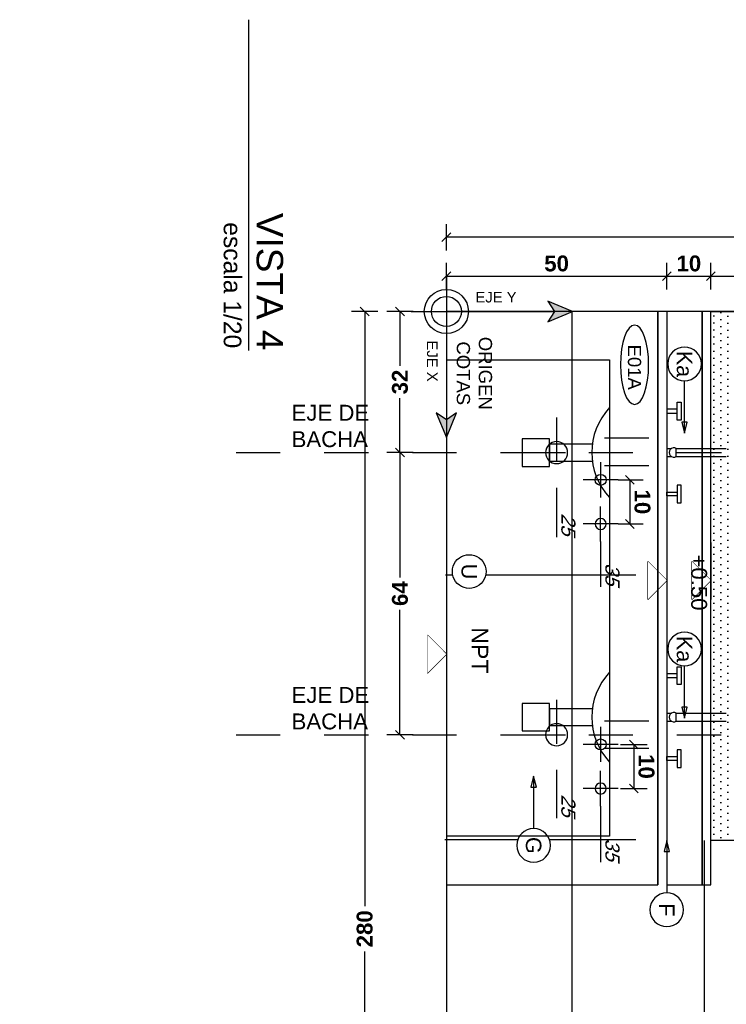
# Model space of a CAD drawing. Extents: x 1 to 126, y -14 to 17.
# Tile 69 of 131: x 46.15 to 47.75, y 0.18 to 2.42. Entities that reach past the tile are written whole.
import ezdxf
from ezdxf.enums import TextEntityAlignment as Align

# ---------------------------------------------------------------- set-up
doc = ezdxf.new("R2010")
doc.units = 0
doc.set_wipeout_variables(frame=1)
doc.header["$PDMODE"] = 3
doc.linetypes.add('DASHDOT', pattern=[1, 0.5, -0.25, 0, -0.25])
for name, color, linetype in [('0A-EQPM-FIJO', 1, 'Continuous'), ('A EQUIPAMIENTO FIJO', 1, 'Continuous'), ('A-ALBA-0', 9, 'Continuous'), ('A-ALBA-1', 1, 'Continuous'), ('A-ALBA-2', 2, 'Continuous'), ('A-ALBA-3', 3, 'Continuous'), ('A-ANNO-PLANI @ 20', 1, 'Continuous'), ('A-ANNO-SIMB @ 20', 2, 'Continuous'), ('A-ANNO-SIMB-AXIS @ 20', 1, 'Continuous'), ('A-ANNO-TEXT @ 20', 2, 'Continuous'), ('A-ANOT-COTA-ACUM', 1, 'Continuous'), ('A-ANOT-COTA-PARC', 1, 'Continuous'), ('A-ANOT-NIVL', 2, 'Continuous'), ('A-ANOT-NIVL @ 20', 2, 'Continuous'), ('A-ANOT-TTEC', 2, 'Continuous')]:
    doc.layers.add(name, color=color, linetype=linetype)
doc.layers.add('A-ALBA-4', color=2, linetype='Continuous', lineweight=25)
doc.styles.add('BIS estudio', font='swissl.ttf')
doc.styles.add('BIS-ANOT', font='swiss.ttf')
doc.styles.add('BIS-COTA', font='swissb.ttf')
doc.styles.add('BIS-COTA-ACUM', font='swissi.ttf', dxfattribs={"oblique": 20})
doc.styles.add('BIS-TXT', font='swiss.ttf')
doc.styles.add('E5-10', font='micross.ttf', dxfattribs={"height": 0.015})
doc.styles.add('E5-100', font='micross.ttf')
doc.dimstyles.new('BIS-COTA-ACUM', dxfattribs={"dimscale": 0.9, "dimtxt": 0.0016, "dimasz": 0.001, "dimexe": 0.0035, "dimexo": 0, "dimgap": 0.0005, "dimtad": 1, "dimdec": 1, "dimlfac": 100, "dimrnd": 1, "dimzin": 9, "dimdsep": 46, "dimtxsty": 'BIS-COTA-ACUM', "dimblk1": 'MARK1', "dimblk2": 'MARK2', "dimsah": 1, "dimcen": 0, "dimclrd": 1, "dimclre": 256, "dimclrt": 256, "dimaunit": 1, "dimadec": 0, "dimazin": 0, "dimtfac": 1, "dimtdec": 1, "dimtix": 1, "dimtmove": 2, "dimatfit": 3, "dimldrblk": 'MARK1', "dimfxl": 1, "dimtolj": 1, "dimarcsym": 1})
doc.dimstyles.new('BIS-COTA-PARC', dxfattribs={"dimscale": 0, "dimtxt": 0.0018, "dimasz": 0.001, "dimexe": 0.0015, "dimexo": 0, "dimgap": 0.0005, "dimtad": 1, "dimdec": 0, "dimlfac": 100, "dimzin": 9, "dimdsep": 46, "dimtxsty": 'BIS-COTA', "dimblk": 'OBLIQUE', "dimcen": 2.5, "dimclrd": 256, "dimclre": 251, "dimclrt": 2, "dimadec": 1, "dimazin": 2, "dimtfac": 1, "dimtdec": 0, "dimtix": 1, "dimtmove": 2, "dimatfit": 3, "dimldrblk": 'DOT', "dimfxl": 0.0015, "dimfxlon": 1, "dimtolj": 1, "dimtzin": 0, "dimarcsym": 0})

# ---------------------------------------------------------------- blocks, each defined once
blk = doc.blocks.new('nivel altimetrico')
at = {"color": 0, "linetype": 'Continuous'}
blk.add_line((-0.0043, 0), (0.00215, 0), dxfattribs=at)
at = {"color": 0, "linetype": 'Continuous', "ltscale": 5}
blk.add_lwpolyline([(-0.00215, 0.00215), (0.00215, 0.00215), (0, 0), (-0.00215, 0.00215)], dxfattribs=at)
blk.add_wipeout([(0, 0), (0.00215, 0.00215), (-0.00215, 0.00215)])
blk = doc.blocks.new('A-ANNO-TIT')
blk.add_line((-0.0375, 0), (0, 0))
at = {"linetype": 'Continuous', "style": 'E5-100'}
blk.add_attdef('ESCALA', text='', height=0.002, dxfattribs=at).set_placement((-0.00024, -0.00283), align=Align.RIGHT)
blk = doc.blocks.new('CCA-PLANI1')
blk.add_wipeout([(0.225, 0), (0.2186, -0.0189), (0.2045, -0.0333), (0.1875, -0.0442), (0.1691, -0.0528), (0.15, -0.0596), (0.1305, -0.0652), (0.1108, -0.0696), (0.0908, -0.0732), (0.0708, -0.0759), (0.0506, -0.078), (0.0304, -0.0793), (0.0101, -0.0799), (-0.0101, -0.0799), (-0.0304, -0.0793), (-0.0506, -0.078), (-0.0708, -0.0759), (-0.0908, -0.0732), (-0.1108, -0.0696), (-0.1305, -0.0652), (-0.15, -0.0596), (-0.1691, -0.0528), (-0.1875, -0.0442), (-0.2045, -0.0333), (-0.2186, -0.0189), (-0.225, 0), (-0.2186, 0.0189), (-0.2045, 0.0333), (-0.1875, 0.0442), (-0.1691, 0.0528), (-0.15, 0.0596), (-0.1305, 0.0652), (-0.1108, 0.0696), (-0.0908, 0.0732), (-0.0708, 0.0759), (-0.0506, 0.078), (-0.0304, 0.0793), (-0.0101, 0.0799), (0.0101, 0.0799), (0.0304, 0.0793), (0.0506, 0.078), (0.0708, 0.0759), (0.0908, 0.0732), (0.1108, 0.0696), (0.1305, 0.0652), (0.15, 0.0596), (0.1691, 0.0528), (0.1875, 0.0442), (0.2045, 0.0333), (0.2186, 0.0189)])
blk.add_ellipse((0, 0), major_axis=(-0.225, 0), ratio=0.355556, start_param=-3.141592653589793, end_param=3.141592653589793)
at = {"color": 2, "style": 'E5-100'}
blk.add_attdef('TIPO', text='', height=0.075, rotation=360, dxfattribs=at).set_placement((0, 0), align=Align.MIDDLE_CENTER)
blk = doc.blocks.new('_Oblique')
at = {"color": 0, "lineweight": -2}
blk.add_line((-0.5, -0.5), (0.5, 0.5), dxfattribs=at)
blk = doc.blocks.new('*D500')
at = {"layer": 'A-ANOT-COTA-PARC', "color": 251, "lineweight": -2, "transparency": 16777216}
for p, q in [((46.9582, 1.7555), (46.8982, 1.7555)), ((46.9582, -1.0445), (46.8982, -1.0445))]:
    blk.add_line(p, q, dxfattribs=at)
at = {"layer": 'A-ANOT-COTA-PARC', "lineweight": -2, "transparency": 16777216}
for p, q in [((46.9282, 1.7555), (46.9282, 0.4067)), ((46.9282, -1.0445), (46.9282, 0.3043))]:
    blk.add_line(p, q, dxfattribs=at)
at = {"layer": 'Defpoints', "color": 0, "transparency": 16777216}
for p in [(46.9282, 1.7555), (47.1135, 1.7555), (47.1135, -1.0445)]:
    blk.add_point(p, dxfattribs=at)
at = {"layer": 'A-ANOT-COTA-PARC', "lineweight": -2, "transparency": 16777216, "xscale": 0.02, "yscale": 0.02, "zscale": 0.02}
for p, rotation in [((46.9282, 1.7555), 90), ((46.9282, -1.0445), 270)]:
    blk.add_blockref('_Oblique', p, dxfattribs=dict(at, rotation=rotation))
at = {"layer": 'A-ANOT-COTA-PARC', "color": 2, "transparency": 16777216, "insert": (46.9282, 0.3555), "char_height": 0.036, "attachment_point": 5, "rotation": 90, "style": 'BIS-COTA'}
blk.add_mtext('\\A1;280', dxfattribs=at)
blk = doc.blocks.new('_Dot')
at = {"color": 0, "linetype": 'ByBlock', "lineweight": -2}
blk.add_line((-0.5, 0), (-1, 0), dxfattribs=at)
at = {"color": 0, "linetype": 'ByBlock', "const_width": 0.5}
blk.add_lwpolyline([(-0.25, 0, 1), (0.25, 0, 1)], format="xyb", close=True, dxfattribs=at)
blk = doc.blocks.new('*D501')
at = {"layer": 'A-ANOT-COTA-PARC', "color": 251, "lineweight": -2, "transparency": 16777216}
for p, q in [((47.0383, 1.7555), (46.9783, 1.7555)), ((47.0383, 1.4355), (46.9783, 1.4355))]:
    blk.add_line(p, q, dxfattribs=at)
at = {"layer": 'A-ANOT-COTA-PARC', "lineweight": -2, "transparency": 16777216}
for p, q in [((47.0083, 1.7555), (47.0083, 1.632)), ((47.0083, 1.4355), (47.0083, 1.559))]:
    blk.add_line(p, q, dxfattribs=at)
at = {"layer": 'Defpoints', "color": 0, "transparency": 16777216}
for p in [(47.0083, 1.7555), (47.1135, 1.7555), (47.1135, 1.4355)]:
    blk.add_point(p, dxfattribs=at)
at = {"layer": 'A-ANOT-COTA-PARC', "lineweight": -2, "transparency": 16777216, "xscale": 0.02, "yscale": 0.02, "zscale": 0.02}
for p, rotation in [((47.0083, 1.7555), 90), ((47.0083, 1.4355), 270)]:
    blk.add_blockref('_Oblique', p, dxfattribs=dict(at, rotation=rotation))
at = {"layer": 'A-ANOT-COTA-PARC', "color": 2, "transparency": 16777216, "insert": (47.0083, 1.5955), "char_height": 0.036, "attachment_point": 5, "rotation": 90, "style": 'BIS-COTA'}
blk.add_mtext('\\A1;32', dxfattribs=at)
blk = doc.blocks.new('BIS-TOMA-AGUA')
at = {"linetype": 'DASHDOT', "ltscale": 0.03}
for p, q in [((0, -0.0398), (0, 0.0398)), ((-0.0398, 0), (0.0398, 0))]:
    blk.add_line(p, q, dxfattribs=at)
blk.add_circle((0, 0), 0.0125)
blk = doc.blocks.new('*D493')
at = {"layer": 'A-ANOT-COTA-PARC', "color": 251, "lineweight": -2, "transparency": 16777216}
for p, q in [((47.1135, 1.8056), (47.1135, 1.8656)), ((47.6135, 1.8056), (47.6135, 1.8656))]:
    blk.add_line(p, q, dxfattribs=at)
at = {"layer": 'A-ANOT-COTA-PARC', "lineweight": -2, "transparency": 16777216}
blk.add_line((47.1135, 1.8356), (47.6135, 1.8356), dxfattribs=at)
at = {"layer": 'Defpoints', "color": 0, "transparency": 16777216}
for p in [(47.6135, 1.8356), (47.1135, 1.7555), (47.6135, 1.7555)]:
    blk.add_point(p, dxfattribs=at)
at = {"layer": 'A-ANOT-COTA-PARC', "lineweight": -2, "transparency": 16777216, "xscale": 0.02, "yscale": 0.02, "zscale": 0.02}
for p, rotation in [((47.1135, 1.8356), 180.000000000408), ((47.6135, 1.8356), 4.079761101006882e-10)]:
    blk.add_blockref('_Oblique', p, dxfattribs=dict(at, rotation=rotation))
at = {"layer": 'A-ANOT-COTA-PARC', "color": 2, "transparency": 16777216, "insert": (47.3635, 1.8641), "char_height": 0.036, "attachment_point": 5, "style": 'BIS-COTA'}
blk.add_mtext('\\A1;50', dxfattribs=at)
blk = doc.blocks.new('*D494')
at = {"layer": 'A-ANOT-COTA-PARC', "color": 251, "lineweight": -2, "transparency": 16777216}
for p, q in [((47.6135, 1.8056), (47.6135, 1.8656)), ((47.7135, 1.8056), (47.7135, 1.8656))]:
    blk.add_line(p, q, dxfattribs=at)
at = {"layer": 'A-ANOT-COTA-PARC', "lineweight": -2, "transparency": 16777216}
blk.add_line((47.6135, 1.8356), (47.7135, 1.8356), dxfattribs=at)
at = {"layer": 'Defpoints', "color": 0, "transparency": 16777216}
for p in [(47.7135, 1.8356), (47.6135, 1.7555), (47.7135, 1.7555)]:
    blk.add_point(p, dxfattribs=at)
at = {"layer": 'A-ANOT-COTA-PARC', "lineweight": -2, "transparency": 16777216, "xscale": 0.02, "yscale": 0.02, "zscale": 0.02}
for p, rotation in [((47.6135, 1.8356), 180.000000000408), ((47.7135, 1.8356), 4.079761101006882e-10)]:
    blk.add_blockref('_Oblique', p, dxfattribs=dict(at, rotation=rotation))
at = {"layer": 'A-ANOT-COTA-PARC', "color": 2, "transparency": 16777216, "insert": (47.6635, 1.8641), "char_height": 0.036, "attachment_point": 5, "style": 'BIS-COTA'}
blk.add_mtext('\\A1;10', dxfattribs=at)
blk = doc.blocks.new('*D495')
at = {"layer": 'A-ANOT-COTA-PARC', "color": 251, "lineweight": -2, "transparency": 16777216}
for p, q in [((47.7135, 1.8056), (47.7135, 1.8656)), ((48.6135, 1.8056), (48.6135, 1.8656))]:
    blk.add_line(p, q, dxfattribs=at)
at = {"layer": 'A-ANOT-COTA-PARC', "lineweight": -2, "transparency": 16777216}
blk.add_line((47.7135, 1.8356), (48.6135, 1.8356), dxfattribs=at)
at = {"layer": 'Defpoints', "color": 0, "transparency": 16777216}
for p in [(48.6135, 1.8356), (47.7135, 1.7555), (48.6135, 1.7555)]:
    blk.add_point(p, dxfattribs=at)
at = {"layer": 'A-ANOT-COTA-PARC', "lineweight": -2, "transparency": 16777216, "xscale": 0.02, "yscale": 0.02, "zscale": 0.02}
for p, rotation in [((47.7135, 1.8356), 180.000000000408), ((48.6135, 1.8356), 4.079761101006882e-10)]:
    blk.add_blockref('_Oblique', p, dxfattribs=dict(at, rotation=rotation))
at = {"layer": 'A-ANOT-COTA-PARC', "color": 2, "transparency": 16777216, "insert": (48.1635, 1.8641), "char_height": 0.036, "attachment_point": 5, "style": 'BIS-COTA'}
blk.add_mtext('\\A1;90', dxfattribs=at)
blk = doc.blocks.new('*D497')
at = {"layer": 'A-ANOT-COTA-PARC', "color": 251, "lineweight": -2, "transparency": 16777216}
for p, q in [((47.1135, 1.8938), (47.1135, 1.9538)), ((48.6235, 1.8938), (48.6235, 1.9538))]:
    blk.add_line(p, q, dxfattribs=at)
at = {"layer": 'A-ANOT-COTA-PARC', "lineweight": -2, "transparency": 16777216}
blk.add_line((48.6235, 1.9238), (47.1135, 1.9238), dxfattribs=at)
at = {"layer": 'Defpoints', "color": 0, "transparency": 16777216}
for p in [(47.1135, 1.9238), (47.1135, 1.7555), (48.6235, 1.7555)]:
    blk.add_point(p, dxfattribs=at)
at = {"layer": 'A-ANOT-COTA-PARC', "lineweight": -2, "transparency": 16777216, "xscale": 0.02, "yscale": 0.02, "zscale": 0.02}
for p, rotation in [((47.1135, 1.9238), 180.000000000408), ((48.6235, 1.9238), 4.079936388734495e-10)]:
    blk.add_blockref('_Oblique', p, dxfattribs=dict(at, rotation=rotation))
at = {"layer": 'A-ANOT-COTA-PARC', "color": 2, "transparency": 16777216, "insert": (47.8685, 1.9523), "char_height": 0.036, "attachment_point": 5, "style": 'BIS-COTA'}
blk.add_mtext('\\A1;151', dxfattribs=at)
blk = doc.blocks.new('A-ANNO-NOM-2')
blk.add_wipeout([(0, -0.00191), (0.0003, -0.00189), (0.00059, -0.00182), (0.00087, -0.0017), (0.00112, -0.00155), (0.00135, -0.00135), (0.00155, -0.00112), (0.0017, -0.00087), (0.00182, -0.00059), (0.00189, -0.0003), (0.00191, 0), (0.00189, 0.0003), (0.00182, 0.00059), (0.0017, 0.00087), (0.00155, 0.00112), (0.00135, 0.00135), (0.00112, 0.00155), (0.00087, 0.0017), (0.00059, 0.00182), (0.0003, 0.00189), (0, 0.00191), (-0.0003, 0.00189), (-0.00059, 0.00182), (-0.00087, 0.0017), (-0.00112, 0.00155), (-0.00135, 0.00135), (-0.00155, 0.00112), (-0.0017, 0.00087), (-0.00182, 0.00059), (-0.00189, 0.0003), (-0.00191, 0), (-0.00189, -0.0003), (-0.00182, -0.00059), (-0.0017, -0.00087), (-0.00155, -0.00112), (-0.00135, -0.00135), (-0.00112, -0.00155), (-0.00087, -0.0017), (-0.00059, -0.00182), (-0.0003, -0.00189)])
blk.add_lwpolyline([(0, -0.00191), (0.0003, -0.00189), (0.00059, -0.00182), (0.00087, -0.0017), (0.00112, -0.00155), (0.00135, -0.00135), (0.00155, -0.00112), (0.0017, -0.00087), (0.00182, -0.00059), (0.00189, -0.0003), (0.00191, 0), (0.00189, 0.0003), (0.00182, 0.00059), (0.0017, 0.00087), (0.00155, 0.00112), (0.00135, 0.00135), (0.00112, 0.00155), (0.00087, 0.0017), (0.00059, 0.00182), (0.0003, 0.00189), (0, 0.00191), (-0.0003, 0.00189), (-0.00059, 0.00182), (-0.00087, 0.0017), (-0.00112, 0.00155), (-0.00135, 0.00135), (-0.00155, 0.00112), (-0.0017, 0.00087), (-0.00182, 0.00059), (-0.00189, 0.0003), (-0.00191, 0), (-0.00189, -0.0003), (-0.00182, -0.00059), (-0.0017, -0.00087), (-0.00155, -0.00112), (-0.00135, -0.00135), (-0.00112, -0.00155), (-0.00087, -0.0017), (-0.00059, -0.00182), (-0.0003, -0.00189)], close=True)
at = {"color": 1, "linetype": 'Continuous', "style": 'E5-100'}
blk.add_attdef('LETRA', text='', height=0.00175, dxfattribs=at).set_placement((0, 0), align=Align.MIDDLE_CENTER)
blk = doc.blocks.new('*D486')
at = {"layer": 'A-ANOT-COTA-PARC', "color": 251, "lineweight": -2, "transparency": 16777216}
for p, q in [((47.0383, 1.4355), (46.9783, 1.4355)), ((47.0383, 0.7955), (46.9783, 0.7955))]:
    blk.add_line(p, q, dxfattribs=at)
at = {"layer": 'A-ANOT-COTA-PARC', "lineweight": -2, "transparency": 16777216}
for p, q in [((47.0083, 1.4355), (47.0083, 1.1523)), ((47.0083, 0.7955), (47.0083, 1.0787))]:
    blk.add_line(p, q, dxfattribs=at)
at = {"layer": 'Defpoints', "color": 0, "transparency": 16777216}
for p in [(47.1135, 1.4355), (47.0083, 0.7955), (47.1135, 0.7955)]:
    blk.add_point(p, dxfattribs=at)
at = {"layer": 'A-ANOT-COTA-PARC', "lineweight": -2, "transparency": 16777216, "xscale": 0.02, "yscale": 0.02, "zscale": 0.02}
for p, rotation in [((47.0083, 1.4355), 90), ((47.0083, 0.7955), 270)]:
    blk.add_blockref('_Oblique', p, dxfattribs=dict(at, rotation=rotation))
at = {"layer": 'A-ANOT-COTA-PARC', "color": 2, "transparency": 16777216, "insert": (47.0083, 1.1155), "char_height": 0.036, "attachment_point": 5, "rotation": 90, "style": 'BIS-COTA'}
blk.add_mtext('\\A1;64', dxfattribs=at)
blk = doc.blocks.new('*U54')
blk.add_lwpolyline([(-0.00785, 0), (-0.0066, 0.00031), (-0.0066, -0.00031)], close=True)
blk.add_wipeout([(0, -0.00191), (0.0003, -0.00189), (0.00059, -0.00182), (0.00087, -0.0017), (0.00112, -0.00155), (0.00135, -0.00135), (0.00155, -0.00112), (0.0017, -0.00087), (0.00182, -0.00059), (0.00189, -0.0003), (0.00191, 0), (0.00189, 0.0003), (0.00182, 0.00059), (0.0017, 0.00087), (0.00155, 0.00112), (0.00135, 0.00135), (0.00112, 0.00155), (0.00087, 0.0017), (0.00059, 0.00182), (0.0003, 0.00189), (0, 0.00191), (-0.0003, 0.00189), (-0.00059, 0.00182), (-0.00087, 0.0017), (-0.00112, 0.00155), (-0.00135, 0.00135), (-0.00155, 0.00112), (-0.0017, 0.00087), (-0.00182, 0.00059), (-0.00189, 0.0003), (-0.00191, 0), (-0.00189, -0.0003), (-0.00182, -0.00059), (-0.0017, -0.00087), (-0.00155, -0.00112), (-0.00135, -0.00135), (-0.00112, -0.00155), (-0.00087, -0.0017), (-0.00059, -0.00182), (-0.0003, -0.00189)])
at = {"linetype": 'Continuous'}
blk.add_line((-0.00785, 0), (-0.00191, 0), dxfattribs=at)
blk.add_circle((0, 0), 0.00191)
at = {"color": 1, "linetype": 'Continuous', "style": 'E5-100'}
blk.add_attdef('LETRA', text='', height=0.00175, dxfattribs=at).set_placement((0, 0), align=Align.MIDDLE_CENTER)
blk = doc.blocks.new('*U56')
blk.add_lwpolyline([(0.00785, 0), (0.0066, -0.00031), (0.0066, 0.00031)], close=True)
blk.add_wipeout([(0, -0.00191), (0.0003, -0.00189), (0.00059, -0.00182), (0.00087, -0.0017), (0.00112, -0.00155), (0.00135, -0.00135), (0.00155, -0.00112), (0.0017, -0.00087), (0.00182, -0.00059), (0.00189, -0.0003), (0.00191, 0), (0.00189, 0.0003), (0.00182, 0.00059), (0.0017, 0.00087), (0.00155, 0.00112), (0.00135, 0.00135), (0.00112, 0.00155), (0.00087, 0.0017), (0.00059, 0.00182), (0.0003, 0.00189), (0, 0.00191), (-0.0003, 0.00189), (-0.00059, 0.00182), (-0.00087, 0.0017), (-0.00112, 0.00155), (-0.00135, 0.00135), (-0.00155, 0.00112), (-0.0017, 0.00087), (-0.00182, 0.00059), (-0.00189, 0.0003), (-0.00191, 0), (-0.00189, -0.0003), (-0.00182, -0.00059), (-0.0017, -0.00087), (-0.00155, -0.00112), (-0.00135, -0.00135), (-0.00112, -0.00155), (-0.00087, -0.0017), (-0.00059, -0.00182), (-0.0003, -0.00189)])
at = {"linetype": 'Continuous'}
blk.add_line((0.00785, 0), (0.00191, 0), dxfattribs=at)
blk.add_circle((0, 0), 0.00191)
at = {"color": 1, "linetype": 'Continuous', "style": 'E5-100'}
blk.add_attdef('LETRA', text='', height=0.00175, dxfattribs=at).set_placement((0, 0), align=Align.MIDDLE_CENTER)
blk = doc.blocks.new('*D459')
at = {"layer": 'A-ANOT-COTA-PARC', "color": 251, "lineweight": -2, "transparency": 16777216}
for p, q in [((47.5034, 1.3736), (47.5596, 1.3736)), ((47.5034, 1.2736), (47.5596, 1.2736))]:
    blk.add_line(p, q, dxfattribs=at)
at = {"layer": 'A-ANOT-COTA-PARC', "lineweight": -2, "transparency": 16777216}
blk.add_line((47.5296, 1.3736), (47.5296, 1.2736), dxfattribs=at)
at = {"layer": 'Defpoints', "color": 0, "transparency": 16777216}
for p in [(47.5034, 1.3736), (47.5034, 1.2736), (47.5296, 1.2736)]:
    blk.add_point(p, dxfattribs=at)
at = {"layer": 'A-ANOT-COTA-PARC', "lineweight": -2, "transparency": 16777216, "xscale": 0.02, "yscale": 0.02, "zscale": 0.02}
for p, rotation in [((47.5296, 1.3736), 90), ((47.5296, 1.2736), 270)]:
    blk.add_blockref('_Oblique', p, dxfattribs=dict(at, rotation=rotation))
at = {"layer": 'A-ANOT-COTA-PARC', "color": 2, "transparency": 16777216, "insert": (47.558, 1.3236), "char_height": 0.036, "attachment_point": 5, "rotation": 270, "style": 'BIS-COTA'}
blk.add_mtext('\\A1;10', dxfattribs=at)
blk = doc.blocks.new('*D460')
at = {"layer": 'A-ANOT-COTA-PARC', "color": 251, "lineweight": -2, "transparency": 16777216}
for p, q in [((47.5087, 0.7736), (47.5687, 0.7736)), ((47.5087, 0.6736), (47.5687, 0.6736))]:
    blk.add_line(p, q, dxfattribs=at)
at = {"layer": 'A-ANOT-COTA-PARC', "lineweight": -2, "transparency": 16777216}
blk.add_line((47.5387, 0.7736), (47.5387, 0.6736), dxfattribs=at)
at = {"layer": 'Defpoints', "color": 0, "transparency": 16777216}
for p in [(47.5034, 0.7736), (47.5034, 0.6736), (47.5387, 0.6736)]:
    blk.add_point(p, dxfattribs=at)
at = {"layer": 'A-ANOT-COTA-PARC', "lineweight": -2, "transparency": 16777216, "xscale": 0.02, "yscale": 0.02, "zscale": 0.02}
for p, rotation in [((47.5387, 0.7736), 90), ((47.5387, 0.6736), 270)]:
    blk.add_blockref('_Oblique', p, dxfattribs=dict(at, rotation=rotation))
at = {"layer": 'A-ANOT-COTA-PARC', "color": 2, "transparency": 16777216, "insert": (47.5671, 0.7236), "char_height": 0.036, "attachment_point": 5, "rotation": 270, "style": 'BIS-COTA'}
blk.add_mtext('\\A1;10', dxfattribs=at)
blk = doc.blocks.new('*D461')
at = {"layer": 'A-ANOT-COTA-ACUM', "lineweight": -2, "transparency": 16777216}
blk.add_line((47.3635, 1.3558), (47.3635, 1.244), dxfattribs=at)
at = {"layer": 'Defpoints', "color": 0, "transparency": 16777216}
for p in [(42.7139, 2.0555), (47.3635, 1.3558), (47.3635, 1.3125)]:
    blk.add_point(p, dxfattribs=at)
at = {"layer": 'A-ANOT-COTA-ACUM', "transparency": 16777216, "insert": (47.39, 1.2733), "char_height": 0.032, "attachment_point": 5, "rotation": 270, "style": 'BIS-COTA-ACUM'}
blk.add_mtext('\\A1;25', dxfattribs=at)
blk = doc.blocks.new('MARK1')
at = {"color": 0}
for p, q in [((1, 0), (-1, 0)), ((0, 1.5), (0, -1.5))]:
    blk.add_line(p, q, dxfattribs=at)
blk.add_lwpolyline([(0.5, 0.5), (-0.5, -0.5)], dxfattribs=at)
blk = doc.blocks.new('MARK2')
at = {"color": 0}
for p, q in [((1, 0), (-1, 0)), ((0, 1.5), (0, -1.5))]:
    blk.add_line(p, q, dxfattribs=at)
blk.add_lwpolyline([(0.5, 0.5), (-0.5, -0.5)], dxfattribs=at)
blk = doc.blocks.new('*D462')
at = {"layer": 'A-ANOT-COTA-ACUM', "lineweight": -2, "transparency": 16777216}
blk.add_line((47.4635, 1.2337), (47.4635, 1.1311), dxfattribs=at)
at = {"layer": 'Defpoints', "color": 0, "transparency": 16777216}
for p in [(42.7139, 2.0555), (47.4635, 1.2337), (47.4635, 1.1995)]:
    blk.add_point(p, dxfattribs=at)
at = {"layer": 'A-ANOT-COTA-ACUM', "transparency": 16777216, "insert": (47.49, 1.1603), "char_height": 0.032, "attachment_point": 5, "rotation": 270, "style": 'BIS-COTA-ACUM'}
blk.add_mtext('\\A1;35', dxfattribs=at)
blk = doc.blocks.new('*D463')
at = {"layer": 'A-ANOT-COTA-ACUM', "lineweight": -2, "transparency": 16777216}
blk.add_line((47.4635, 0.6337), (47.4635, 0.5063), dxfattribs=at)
at = {"layer": 'Defpoints', "color": 0, "transparency": 16777216}
for p in [(42.7139, 2.0555), (47.4635, 0.6337), (47.4635, 0.5747)]:
    blk.add_point(p, dxfattribs=at)
at = {"layer": 'A-ANOT-COTA-ACUM', "transparency": 16777216, "insert": (47.49, 0.5355), "char_height": 0.032, "attachment_point": 5, "rotation": 270, "style": 'BIS-COTA-ACUM'}
blk.add_mtext('\\A1;35', dxfattribs=at)
blk = doc.blocks.new('*D464')
at = {"layer": 'A-ANOT-COTA-ACUM', "lineweight": -2, "transparency": 16777216}
blk.add_line((47.3635, 0.7158), (47.3635, 0.6065), dxfattribs=at)
at = {"layer": 'Defpoints', "color": 0, "transparency": 16777216}
for p in [(42.7139, 2.0555), (47.3635, 0.7158), (47.3635, 0.675)]:
    blk.add_point(p, dxfattribs=at)
at = {"layer": 'A-ANOT-COTA-ACUM', "transparency": 16777216, "insert": (47.39, 0.6358), "char_height": 0.032, "attachment_point": 5, "rotation": 270, "style": 'BIS-COTA-ACUM'}
blk.add_mtext('\\A1;25', dxfattribs=at)
blk = doc.blocks.new('A-ANNO-DET-EJE')
for points in [[(0, 0.01431), (-0.00116, 0.01151), (0, 0.01228), (0.00116, 0.01151)], [(0.01431, 0), (0.01151, 0.00116), (0.01228, 0), (0.01151, -0.00116)]]:
    blk.add_hatch(color=0).paths.add_polyline_path(points)
at = {"color": 0}
for p, q in [((0, -0.004), (0, 0.01228)), ((-0.004, 0), (0.01228, 0))]:
    blk.add_line(p, q, dxfattribs=at)
for points in [[(0, 0.01431), (-0.00116, 0.01151), (0, 0.01228), (0.00116, 0.01151)], [(0.01431, 0), (0.01151, 0.00116), (0.01228, 0), (0.01151, -0.00116)]]:
    blk.add_lwpolyline(points, close=True, dxfattribs=at)
at = {"color": 0, "ltscale": 1.5}
for radius in [0.0025, 0.0017]:
    blk.add_circle((0, 0), radius, dxfattribs=at)
at = {"color": 0, "insert": (-0.001, 0.0033), "char_height": 0.0012, "width": 0.0117277, "attachment_point": 7, "rotation": 90, "style": 'E5-10'}
blk.add_mtext('{\\fArial|b0|i0|c238|p34;EJE Y}', dxfattribs=at)
at = {"color": 0, "style": 'E5-10'}
for s, insert, char_height, width, attachment_point in [('{\\fArial|b0|i0|c238|p34;ORIGEN\\fArial|b0|i0|c0|p34;\\P\\fArial|b0|i0|c238|p34;COTAS}', (0.00701, 0.00317), 0.0015, 0.0098585, 5), ('{\\fArial|b0|i0|c238|p34;EJE X}', (0.0033, -0.001), 0.0012, 0.0117277, 1)]:
    blk.add_mtext(s, dxfattribs=dict(at, insert=insert, char_height=char_height, width=width, attachment_point=attachment_point))

msp = doc.modelspace()

# ---------------------------------------------------------------- hatches: boundary and pattern name
at = {"layer": 'A-ALBA-0'}
h = msp.add_hatch(dxfattribs=at)
h.set_pattern_fill('_USER', color=256, scale=0.6, angle=360, pattern_type=0)
h.set_pattern_definition([(360, (48.8367, -3.6424), (8e-16, 0.6), [])])
h.paths.add_polyline_path([(47.1065, -0.8445), (48.6135, -0.8445), (48.6135, 0.5555), (47.5435, 0.5555), (47.5435, 1.7555), (47.1135, 1.7555)])
h = msp.add_hatch(dxfattribs=at)
h.set_pattern_fill('_USER', color=256, scale=0.3, angle=450, pattern_type=0)
h.set_pattern_definition([(90, (48.8989, -3.6424), (-0.3, 4e-16), [])])
h.paths.add_polyline_path([(47.1135, 1.7555), (47.5435, 1.7555), (47.5435, 0.5555), (48.6135, 0.5555), (48.6135, -1.0445), (47.1135, -1.0445)])
at = {"layer": 'A-ALBA-1'}
h = msp.add_hatch(dxfattribs=at)
h.set_pattern_fill('DOTS', color=256, scale=0.01, angle=450)
h.set_pattern_definition([(90, (42.513525, -2.445832), (-0.015875, 0.0079375), [0, -0.015875])])
h.paths.add_polyline_path([(47.7135, 1.7555), (48.6135, 1.7555), (48.6135, 0.5555), (47.7135, 0.5555)])

# ---------------------------------------------------------------- linework, layer by layer
at = {"color": 1}
for points in [[(47.6135, 1.3459), (47.6369, 1.3459), (47.6369, 1.3371), (47.6135, 1.3371)], [(47.6369, 1.3212), (47.6464, 1.3212), (47.6464, 1.3617), (47.6369, 1.3617)], [(47.6369, 0.7212), (47.6464, 0.7212), (47.6464, 0.7617), (47.6369, 0.7617)], [(47.6135, 0.7459), (47.6369, 0.7459), (47.6369, 0.7371), (47.6135, 0.7371)]]:
    msp.add_lwpolyline(points, close=True, dxfattribs=at)
at = {"layer": '0A-EQPM-FIJO'}
for p, q in [((47.5725, 1.4679), (47.4725, 1.4679)), ((47.5725, 1.4055), (47.4725, 1.4055)), ((47.5725, 0.8267), (47.4725, 0.8267)), ((47.5725, 0.7643), (47.4725, 0.7643))]:
    msp.add_line(p, q, dxfattribs=at)
at = {"layer": 'A EQUIPAMIENTO FIJO'}
for p, q in [((47.6135, 1.4445), (47.6239, 1.4445)), ((47.6351, 1.4445), (47.7485, 1.4445)), ((47.6351, 1.4265), (47.6351, 1.4445)), ((47.6135, 1.4265), (47.6239, 1.4265)), ((47.6351, 1.4265), (47.7485, 1.4265))]:
    msp.add_line(p, q, dxfattribs=at)
at = {"layer": 'A EQUIPAMIENTO FIJO', "color": 252}
for points in [[(47.3476, 1.4667), (47.2856, 1.4667), (47.2856, 1.4042), (47.3476, 1.4042)], [(47.3476, 0.8667), (47.2856, 0.8667), (47.2856, 0.8042), (47.3476, 0.8042)]]:
    msp.add_lwpolyline(points, close=True, dxfattribs=at)
for points in [[(47.4447, 1.4546), (47.3476, 1.4546), (47.3476, 1.4163), (47.4447, 1.4163)], [(47.4447, 0.8546), (47.3476, 0.8546), (47.3476, 0.8163), (47.4447, 0.8163)]]:
    msp.add_lwpolyline(points, dxfattribs=at)
at = {"layer": 'A EQUIPAMIENTO FIJO', "color": 252, "ltscale": 0.4}
for centre in [(47.5938, 1.4354), (47.5938, 0.8354)]:
    msp.add_arc(centre, 0.1503, 137.2133, 222.7867, dxfattribs=at)
at = {"layer": 'A EQUIPAMIENTO FIJO'}
msp.add_arc((47.6295, 1.4355), 0.0106, 58.1092, 301.8908, dxfattribs=at)
at = {"layer": 'A-ALBA-1'}
msp.add_lwpolyline([(47.7135, 1.7555), (48.6135, 1.7555), (48.6135, 0.5555), (47.7135, 0.5555)], close=True, dxfattribs=at)
at = {"layer": 'A-ALBA-2', "linetype": 'DASHDOT', "ltscale": 0.1}
for p, q in [((46.6365, 1.4355), (47.7434, 1.4355)), ((46.6365, 0.7955), (47.7434, 0.7955))]:
    msp.add_line(p, q, dxfattribs=at)

# ---------------------------------------------------------------- block references
at = {"layer": 'A-ALBA-3', "xscale": -1.999999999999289, "yscale": 1.999999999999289, "zscale": 1.999999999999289, "rotation": 180}
for p in [(47.3635, 1.4355), (47.3635, 0.7955)]:
    msp.add_blockref('BIS-TOMA-AGUA', p, dxfattribs=at)
at = {"layer": 'A-ALBA-3', "rotation": 179.9999999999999}
for p in [(47.4635, 1.3736), (47.4635, 1.3736), (47.4635, 0.7736), (47.4635, 0.7736)]:
    msp.add_blockref('BIS-TOMA-AGUA', p, dxfattribs=at)
at = {"layer": 'A-ALBA-3', "xscale": -1, "rotation": 359.9999999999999}
for p in [(47.4635, 1.2736), (47.4635, 0.6736)]:
    msp.add_blockref('BIS-TOMA-AGUA', p, dxfattribs=at)
at = {"layer": 'A-ANNO-SIMB-AXIS @ 20', "xscale": 20, "yscale": 20, "zscale": 20, "rotation": 269.9999999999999}
msp.add_blockref('A-ANNO-DET-EJE', (47.1135, 1.7555), dxfattribs=at)
at = {"layer": 'A-ANNO-TEXT @ 20', "linetype": 'Continuous'}
ref = msp.add_blockref('A-ANNO-TIT', (46.665, 1.6671), dxfattribs=dict(at, xscale=20, yscale=20, zscale=20, rotation=269.9999999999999))
ref.add_attrib('TITULO', 'VISTA 4', dxfattribs={"layer": '0', "linetype": 'Continuous', "height": 0.06, "rotation": 270, "style": 'E5-100'}).set_placement((46.665, 1.6671), align=Align.BOTTOM_RIGHT)
ref.add_attrib('ESCALA', 'escala 1/20', dxfattribs={"layer": '0', "linetype": 'Continuous', "height": 0.04, "rotation": 270, "style": 'E5-100'}).set_placement((46.6084, 1.672), align=Align.RIGHT)

# ---------------------------------------------------------------- texts
at = {"layer": 'A-ANOT-NIVL', "color": 2, "insert": (47.1896, 0.9869), "char_height": 0.0375, "attachment_point": 5, "rotation": 270, "style": 'BIS estudio'}
msp.add_mtext('\\A1;NPT', dxfattribs=at)
at = {"layer": 'A-ANOT-TTEC', "char_height": 0.036, "attachment_point": 7, "style": 'BIS-TXT'}
for insert in [(46.7624, 1.4473), (46.7624, 0.8073)]:
    msp.add_mtext_dynamic_manual_height_columns('EJE DE\\PBACHA', width=0.605992, gutter_width=0.025, heights=[0], dxfattribs=dict(at, insert=insert))

# ---------------------------------------------------------------- dimensions: what is measured, and where the dimension line sits
at = {"layer": 'A-ANOT-COTA-ACUM'}
dim = msp.add_ordinate_dim(feature_location=(47.3635, 1.3558), offset=(0, -0.0433), dtype=0, origin=(42.7139, 2.0555), text='25', dimstyle='BIS-COTA-ACUM', override={"dimscale": 0, "dimtix": 1, "dimtofl": 1, "dimtmove": 2, "dimatfit": 3}, dxfattribs=at)
dim.commit()
dim.dimension.update_dxf_attribs({"geometry": '*D461', "text_midpoint": (47.39, 1.2733)})
at = {"layer": 'A-ANOT-COTA-PARC'}
for base, p1, p2, picture, middle in [((47.1135, 1.9238), (48.6235, 1.7555), (47.1135, 1.7555), '*D497', (47.8685, 1.9523)), ((47.6135, 1.8356), (47.1135, 1.7555), (47.6135, 1.7555), '*D493', (47.3635, 1.8641)), ((47.7135, 1.8356), (47.6135, 1.7555), (47.7135, 1.7555), '*D494', (47.6635, 1.8641)), ((48.6135, 1.8356), (47.7135, 1.7555), (48.6135, 1.7555), '*D495', (48.1635, 1.8641))]:
    dim = msp.add_linear_dim(base=base, p1=p1, p2=p2, dimstyle='BIS-COTA-PARC', override={"dimscale": 0, "dimtix": 1, "dimtofl": 1, "dimtmove": 2, "dimatfit": 3}, dxfattribs=at)
    dim.commit()
    dim.dimension.update_dxf_attribs({"geometry": picture, "text_midpoint": middle})
dim = msp.add_linear_dim(base=(47.0083, 1.7555), p1=(47.1135, 1.4355), p2=(47.1135, 1.7555), angle=90, dimstyle='BIS-COTA-PARC', override={"dimscale": 0, "dimtix": 1, "dimtofl": 1, "dimtmove": 2, "dimatfit": 3}, dxfattribs=at)
dim.commit()
dim.dimension.update_dxf_attribs({"geometry": '*D501', "text_midpoint": (47.0083, 1.5955), "text_rotation": 180})
for base, p1, p2, picture, middle in [((47.5296, 1.2736), (47.5034, 1.3736), (47.5034, 1.2736), '*D459', (47.558, 1.3236)), ((47.5387, 0.6736), (47.5034, 0.7736), (47.5034, 0.6736), '*D460', (47.5671, 0.7236))]:
    dim = msp.add_linear_dim(base=base, p1=p1, p2=p2, angle=270, dimstyle='BIS-COTA-PARC', override={"dimscale": 0, "dimtix": 1, "dimtofl": 1, "dimtmove": 2, "dimatfit": 3}, dxfattribs=at)
    dim.commit()
    dim.dimension.update_dxf_attribs({"geometry": picture, "text_midpoint": middle})

# ---------------------------------------------------------------- next in the draw order: block references
at = {"layer": 'A-ANNO-PLANI @ 20'}
ref = msp.add_blockref('CCA-PLANI1', (47.5403, 1.6346), dxfattribs=dict(at, xscale=-0.400175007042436, yscale=0.400175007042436, zscale=0.400175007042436, rotation=269.9999999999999))
ref.add_attrib('TIPO', 'E01A', dxfattribs={"layer": '0', "color": 2, "height": 0.03001, "rotation": 270, "style": 'E5-100'}).set_placement((47.5403, 1.629), align=Align.MIDDLE_CENTER)
at = {"layer": 'A-ANNO-SIMB @ 20', "linetype": 'Continuous'}
ref = msp.add_blockref('A-ANNO-NOM-2', (47.1653, 1.1657), dxfattribs=dict(at, xscale=-20, yscale=20, zscale=20, rotation=269.9999999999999))
ref.add_attrib('LETRA', 'U', dxfattribs={"layer": '0', "color": 1, "linetype": 'Continuous', "height": 0.035, "rotation": 270, "style": 'BIS-ANOT'}).set_placement((47.1653, 1.1657), align=Align.MIDDLE_CENTER)
at = {"layer": 'A-ANOT-NIVL @ 20', "xscale": -20, "yscale": 20, "zscale": 20, "rotation": 89.99999996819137}
for p in [(47.6135, 1.1456), (47.7135, 1.1456), (47.1135, 0.9786)]:
    msp.add_blockref('nivel altimetrico', p, dxfattribs=at)

# ---------------------------------------------------------------- next in the draw order: linework, layer by layer
at = {"layer": 'A-ALBA-4'}
msp.add_lwpolyline([(47.1135, -1.0445), (48.6135, -1.0445), (48.6135, -1.0595), (50.1535, -1.0595), (50.4717, 1.7705), (48.6135, 1.7705), (48.6135, 1.7555), (47.1135, 1.7555)], close=True, dxfattribs=at)

# ---------------------------------------------------------------- next in the draw order: texts
at = {"layer": 'A-ANOT-TTEC', "insert": (47.6683, 1.2045), "char_height": 0.036, "attachment_point": 7, "rotation": 270, "style": 'BIS-TXT'}
msp.add_mtext_dynamic_manual_height_columns('+0.50', width=0.605992, gutter_width=0.025, heights=[0], dxfattribs=at)

# ---------------------------------------------------------------- next in the draw order: dimensions: what is measured, and where the dimension line sits
at = {"layer": 'A-ANOT-COTA-ACUM'}
dim = msp.add_ordinate_dim(feature_location=(47.4635, 1.2337), offset=(0, -0.0343), dtype=0, origin=(42.7139, 2.0555), text='35', dimstyle='BIS-COTA-ACUM', override={"dimscale": 0, "dimtix": 1, "dimtofl": 1, "dimtmove": 2, "dimatfit": 3}, dxfattribs=at)
dim.commit()
dim.dimension.update_dxf_attribs({"geometry": '*D462', "text_midpoint": (47.49, 1.1603)})
at = {"layer": 'A-ANOT-COTA-PARC'}
for base, p1, p2, angle, picture, middle in [((46.9282, 1.7555), (47.1135, -1.0445), (47.1135, 1.7555), 90, '*D500', (46.9282, 0.3555)), ((47.0083, 0.7955), (47.1135, 1.4355), (47.1135, 0.7955), 270, '*D486', (47.0083, 1.1155))]:
    dim = msp.add_linear_dim(base=base, p1=p1, p2=p2, angle=angle, dimstyle='BIS-COTA-PARC', override={"dimscale": 0, "dimtix": 1, "dimtofl": 1, "dimtmove": 2, "dimatfit": 3}, dxfattribs=at)
    dim.commit()
    dim.dimension.update_dxf_attribs({"geometry": picture, "text_midpoint": middle, "text_rotation": 180})

# ---------------------------------------------------------------- next in the draw order: block references
at = {"layer": 'A-ANNO-SIMB @ 20', "linetype": 'Continuous'}
ref = msp.add_blockref('*U54', (47.6537, 1.6364), dxfattribs=dict(at, xscale=-20, yscale=20, zscale=20, rotation=269.9999999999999))
ref.add_attrib('LETRA', 'Ka', dxfattribs={"layer": '0', "color": 1, "linetype": 'Continuous', "height": 0.035, "rotation": 270, "style": 'E5-100'}).set_placement((47.6537, 1.6364), align=Align.MIDDLE_CENTER)
ref = msp.add_blockref('*U54', (47.6537, 0.99), dxfattribs=dict(at, xscale=-20, yscale=20, zscale=20, rotation=269.9999999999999))
ref.add_attrib('LETRA', 'Ka', dxfattribs={"layer": '0', "color": 1, "linetype": 'Continuous', "height": 0.035, "rotation": 270, "style": 'E5-100'}).set_placement((47.6537, 0.99), align=Align.MIDDLE_CENTER)
ref = msp.add_blockref('*U56', (47.3114, 0.5447), dxfattribs=dict(at, xscale=-20, yscale=20, zscale=20, rotation=269.9999999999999))
ref.add_attrib('LETRA', 'G', dxfattribs={"layer": '0', "color": 1, "linetype": 'Continuous', "height": 0.035, "rotation": 270, "style": 'E5-100'}).set_placement((47.3114, 0.5447), align=Align.MIDDLE_CENTER)
ref = msp.add_blockref('*U56', (47.6135, 0.3986), dxfattribs=dict(at, xscale=-20, yscale=20, zscale=20, rotation=269.9999999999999))
ref.add_attrib('LETRA', 'F', dxfattribs={"layer": '0', "color": 1, "linetype": 'Continuous', "height": 0.035, "rotation": 270, "style": 'E5-100'}).set_placement((47.6135, 0.3986), align=Align.MIDDLE_CENTER)

# ---------------------------------------------------------------- next in the draw order: linework, layer by layer
at = {"color": 1}
for points in [[(47.6369, 1.5498), (47.6464, 1.5498), (47.6464, 1.5093), (47.6369, 1.5093)], [(47.6135, 1.5251), (47.6369, 1.5251), (47.6369, 1.5339), (47.6135, 1.5339)], [(47.6369, 0.9498), (47.6464, 0.9498), (47.6464, 0.9093), (47.6369, 0.9093)], [(47.6135, 0.9251), (47.6369, 0.9251), (47.6369, 0.9339), (47.6135, 0.9339)]]:
    msp.add_lwpolyline(points, close=True, dxfattribs=at)
at = {"layer": 'A EQUIPAMIENTO FIJO'}
for p, q in [((47.6135, 0.8445), (47.6239, 0.8445)), ((47.6135, 0.8265), (47.6239, 0.8265)), ((47.6351, 0.8445), (47.7485, 0.8445)), ((47.6351, 0.8265), (47.6351, 0.8445)), ((47.6351, 0.8265), (47.7485, 0.8265))]:
    msp.add_line(p, q, dxfattribs=at)
msp.add_arc((47.6295, 0.8355), 0.0106, 58.1092, 301.8908, dxfattribs=at)
at = {"layer": 'A-ALBA-2'}
msp.add_line((47.5935, 1.7555), (47.5935, 0.4555), dxfattribs=at)
for points in [[(47.5935, 1.7555), (47.1135, 1.7555), (47.1135, 1.6455), (47.4835, 1.6455), (47.4835, 0.5655), (47.1135, 0.5655), (47.1135, 0.4555), (47.5935, 0.4555)], [(47.6935, 1.7555), (47.6135, 1.7555), (47.6135, 0.4555), (47.6935, 0.4555)], [(47.7135, 1.7555), (47.6935, 1.7555), (47.6935, 0.4555), (47.7135, 0.4555)]]:
    msp.add_lwpolyline(points, close=True, dxfattribs=at)

# ---------------------------------------------------------------- next in the draw order: dimensions: what is measured, and where the dimension line sits
at = {"layer": 'A-ANOT-COTA-ACUM'}
for feature_location, offset, text, picture, middle in [((47.4635, 0.6337), (0, -0.0591), '35', '*D463', (47.49, 0.5355)), ((47.3635, 0.7158), (0, -0.0408), '25', '*D464', (47.39, 0.6358))]:
    dim = msp.add_ordinate_dim(feature_location=feature_location, offset=offset, dtype=0, origin=(42.7139, 2.0555), text=text, dimstyle='BIS-COTA-ACUM', override={"dimscale": 0, "dimtix": 1, "dimtofl": 1, "dimtmove": 2, "dimatfit": 3}, dxfattribs=at)
    dim.commit()
    dim.dimension.update_dxf_attribs({"geometry": picture, "text_midpoint": middle})

doc.saveas('drawing.dxf')
